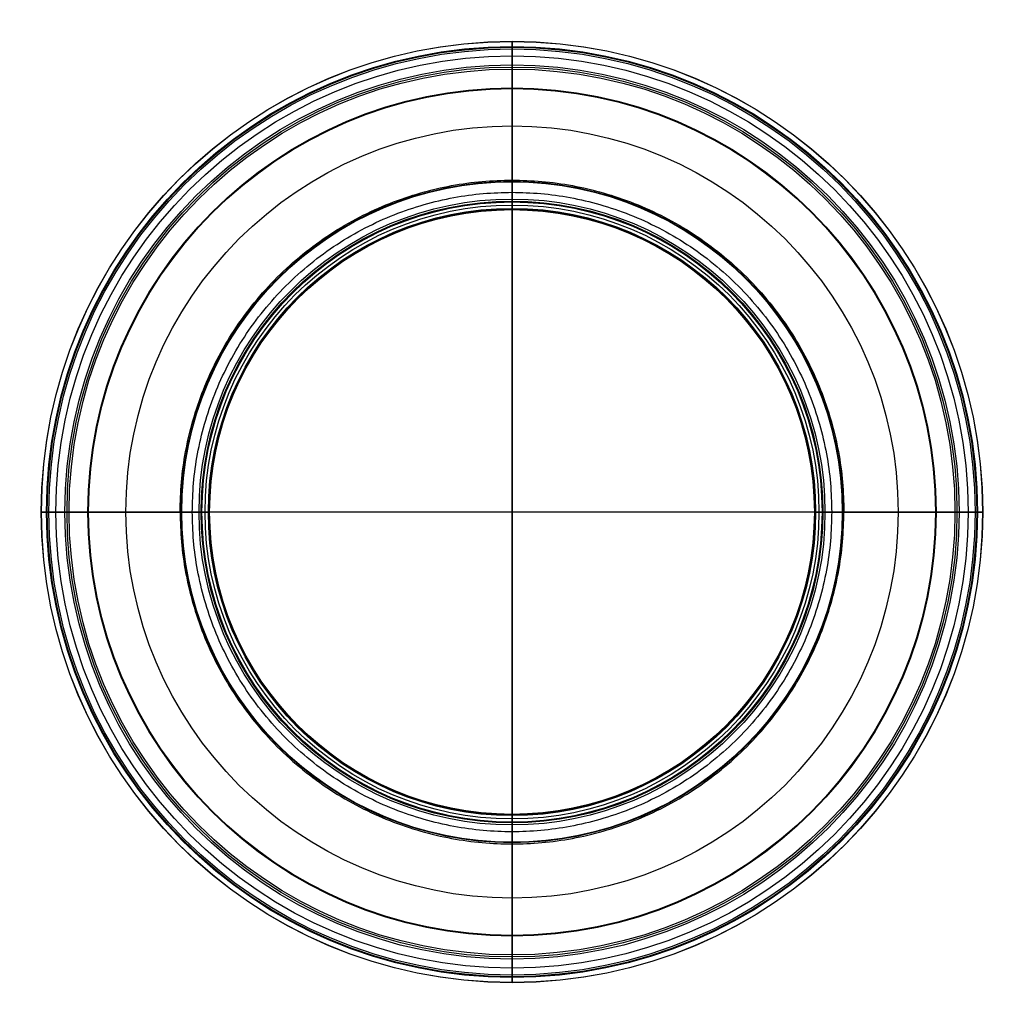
# Model space of a CAD drawing. Header units: millimetres. Extents: x -47.2 to 47.2, y -32.4 to 61.9.
import ezdxf

# ---------------------------------------------------------------- set-up
doc = ezdxf.new("R2010")
doc.units = ezdxf.units.MM
doc.layers.add('Pebosto peso L', color=18, linetype='Continuous', true_color=0x000000)

msp = doc.modelspace()

# ---------------------------------------------------------------- linework, layer by layer
at = {"layer": 'Pebosto peso L', "color": 253, "true_color": 0x9ca8ab}
for q in [(0, 45.358, 0.159), (0, -15.9, 0.159)]:
    msp.add_line((0, 14.729, 0.159), q, dxfattribs=at)
at = {"layer": 'Pebosto peso L', "color": 253, "true_color": 0x9ca8ab, "extrusion": (0, 0, -1)}
for centre, radius, start, end in [((0, 14.729, -53.755), 45.09, 360, 90), ((0, 14.729, -53.786), 45.09, 360, 90), ((0, 14.729, -53.472), 45.089, 360, 90), ((0, 14.729, -54.265), 45.077, 360, 90), ((0, 14.729, -53.755), 45.09, 90, 180), ((0, 14.729, -53.472), 45.089, 90, 180), ((0, 14.729, -53.786), 45.09, 90, 180), ((0, 14.729, -54.265), 45.077, 90, 180), ((0, 14.729, -58.132), 44.583, 360, 90), ((0, 14.729, -58.526), 44.514, 360, 90), ((0, 14.729, -59.483), 44.354, 360, 90), ((0, 14.729, -58.132), 44.583, 90, 180), ((0, 14.729, -58.526), 44.514, 90, 180), ((0, 14.729, -59.483), 44.354, 90, 180), ((0, 14.729, -47.588), 43.685, 360, 90), ((0, 14.729, -68.689), 42.826, 360, 90), ((0, 14.729, -47.588), 43.685, 90, 180), ((0, 14.729, -68.689), 42.826, 90, 180), ((0, 14.729, -69.899), 42.626, 360, 90), ((0, 14.729, -71.086), 42.429, 360, 90), ((0, 14.729, -69.899), 42.626, 90, 180), ((0, 14.729, -71.086), 42.429, 90, 180), ((0, 14.729, -81.999), 40.624, 360, 90), ((0, 14.729, -82.186), 40.593, 360, 90), ((0, 14.729, -82.379), 40.557, 360, 90), ((0, 14.729, -81.999), 40.624, 90, 180), ((0, 14.729, -82.186), 40.593, 90, 180), ((0, 14.729, -82.379), 40.557, 90, 180), ((0, 14.729, -38.691), 36.99, 0, 90), ((0, 14.729, -38.691), 36.99, 90, 180), ((0, 14.729, -34.807), 31.681, 0, 90), ((0, 14.729, -1.629), 31.631, 0, 180), ((0, 14.729, -34.807), 31.681, 90, 180), ((0, 14.729, -20.023), 29.981, 0, 90), ((0, 14.729, -21.802), 29.779, 0, 90), ((0, 14.729, -22.479), 29.702, 0, 90), ((0, 14.729, -20.023), 29.981, 90, 180), ((0, 14.729, -21.802), 29.779, 90, 180), ((0, 14.729, -22.479), 29.702, 90, 180), ((0, 14.729, -31.841), 29.403, 0, 90), ((0, 14.729, -27.962), 29.081, 0, 90), ((0, 14.729, -28.571), 29.012, 0, 90), ((0, 14.729, -28.63), 29.005, 0, 90), ((0, 14.729, -29.952), 28.986, 0, 90), ((0, 14.729, -29.738), 28.971, 0, 90), ((0, 14.729, -29.68), 28.968, 0, 90), ((0, 14.729, -29.168), 28.963, 0, 90), ((0, 14.729, -31.841), 29.403, 90, 180), ((0, 14.729, -27.962), 29.081, 90, 180), ((0, 14.729, -28.571), 29.012, 90, 180), ((0, 14.729, -28.63), 29.005, 90, 180), ((0, 14.729, -29.952), 28.986, 90, 180), ((0, 14.729, -29.738), 28.971, 90, 180), ((0, 14.729, -29.68), 28.968, 90, 180), ((0, 14.729, -29.168), 28.963, 90, 180), ((0, 14.729, -53.755), 45.09, 180, 360), ((0, 14.729, -53.786), 45.09, 180, 360), ((0, 14.729, -53.472), 45.089, 180, 360), ((0, 14.729, -54.265), 45.077, 180, 360), ((0, 14.729, -58.132), 44.583, 180, 360), ((0, 14.729, -58.526), 44.514, 180, 360), ((0, 14.729, -59.483), 44.354, 180, 360), ((0, 14.729, -47.588), 43.685, 180, 360), ((0, 14.729, -68.689), 42.826, 180, 360), ((0, 14.729, -69.899), 42.626, 180, 360), ((0, 14.729, -71.086), 42.429, 180, 360), ((0, 14.729, -81.999), 40.624, 180, 360), ((0, 14.729, -82.186), 40.593, 180, 360), ((0, 14.729, -82.379), 40.557, 180, 360), ((0, 14.729, -38.691), 36.99, 180, 0), ((0, 14.729, -34.807), 31.681, 180, 0), ((0, 14.729, -1.629), 31.631, 180, 360), ((0, 14.729, -20.023), 29.981, 180, 0), ((0, 14.729, -21.802), 29.779, 180, 0), ((0, 14.729, -22.479), 29.702, 180, 0), ((0, 14.729, -31.841), 29.403, 180, 0), ((0, 14.729, -27.962), 29.081, 180, 0), ((0, 14.729, -28.571), 29.012, 180, 0), ((0, 14.729, -28.63), 29.005, 180, 0), ((0, 14.729, -29.952), 28.986, 180, 0), ((0, 14.729, -29.738), 28.971, 180, 0), ((0, 14.729, -29.68), 28.968, 180, 0), ((0, 14.729, -29.168), 28.963, 180, 0)]:
    msp.add_arc(centre, radius, start, end, dxfattribs=at)
at = {"layer": 'Pebosto peso L', "color": 253, "true_color": 0x9ca8ab, "extrusion": (-1, -3.64469e-14, -6.81676e-15)}
msp.add_open_spline([(0, 46.524, 4.01), (0, 45.92, 9.348), (0, 45.248, 15.278), (0, 44.576, 21.209), (0, 44.483, 22.028), (0, 44.25, 24.081), (0, 43.995, 26.337), (0, 43.764, 28.368), (0, 43.739, 28.591), (0, 43.714, 28.787), (0, 43.686, 29.148), (0, 43.689, 29.526), (0, 43.699, 29.719), (0, 43.704, 29.809), (0, 43.755, 30.524), (0, 44.228, 32.706), (0, 46.846, 35.483), (0, 53.257, 39.156), (0, 58.259, 46.052), (0, 59.815, 51.484), (0, 59.821, 53.671), (0, 59.82, 53.776), (0, 59.818, 53.945), (0, 59.777, 55.399), (0, 59.505, 57.039), (0, 59.264, 58.407), (0, 59.189, 58.853), (0, 58.666, 61.99), (0, 58.03, 65.823), (0, 57.423, 69.493), (0, 57.29, 70.293), (0, 56.64, 74.221), (0, 55.958, 78.347), (0, 55.343, 82.061), (0, 55.322, 82.188), (0, 53.256, 93.651), (0, 32.478, 95.158), (0, 14.729, 95.158)], degree=3, knots=[0, 0, 0, 0, 24.362586, 27.06954, 27.06954, 28.099419, 36.441435, 37.368326, 37.368326, 37.458125, 38.266318, 39.003226, 39.085104, 39.085104, 39.386225, 42.096307, 48.02126, 57.918336, 74.497137, 83.84588, 84.269268, 84.316311, 84.316311, 85.027898, 90.791754, 91.432183, 91.432183, 93.189213, 109.002481, 110.954736, 110.954736, 112.851865, 129.783741, 129.926026, 129.926026, 129.928602, 130.235171, 130.235171, 130.235171, 130.235171], dxfattribs=at)
at = {"layer": 'Pebosto peso L', "color": 253, "true_color": 0x9ca8ab}
for points in [[(-31.795, 14.729, 4.01), (-31.795, 46.524, 4.01), (0, 46.524, 4.01)], [(0, 46.524, 4.01), (31.795, 46.524, 4.01), (31.795, 14.729, 4.01)], [(-30.629, 14.729, 0.159), (-30.629, 45.358, 0.159), (0, 45.358, 0.159)], [(0, 45.358, 0.159), (30.629, 45.358, 0.159), (30.629, 14.729, 0.159)]]:
    msp.add_rational_spline(points, [1, 0.707106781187, 1], degree=2, dxfattribs=at)
at = {"layer": 'Pebosto peso L', "color": 253, "true_color": 0x9ca8ab, "extrusion": (-1, 9.80215e-30, -2.12737e-28)}
msp.add_open_spline([(0, 45.358, 0.159), (0, 46.306, 0.836), (0, 46.694, 2.119), (0, 46.524, 4.01)], degree=3, dxfattribs=at)
at = {"layer": 'Pebosto peso L', "color": 253, "true_color": 0x9ca8ab, "extrusion": (3.32363e-14, -1, -1.15937e-14)}
msp.add_open_spline([(0, 14.729, 95.158), (-17.749, 14.729, 95.158), (-38.526, 14.729, 93.651), (-40.593, 14.729, 82.188), (-40.614, 14.729, 82.061), (-41.228, 14.729, 78.347), (-41.91, 14.729, 74.221), (-42.561, 14.729, 70.293), (-42.693, 14.729, 69.493), (-43.301, 14.729, 65.823), (-43.937, 14.729, 61.99), (-44.459, 14.729, 58.853), (-44.535, 14.729, 58.407), (-44.775, 14.729, 57.039), (-45.048, 14.729, 55.399), (-45.088, 14.729, 53.945), (-45.09, 14.729, 53.776), (-45.091, 14.729, 53.671), (-45.085, 14.729, 51.484), (-43.53, 14.729, 46.052), (-38.527, 14.729, 39.156), (-32.116, 14.729, 35.483), (-29.498, 14.729, 32.706), (-29.025, 14.729, 30.524), (-28.975, 14.729, 29.809), (-28.969, 14.729, 29.719), (-28.96, 14.729, 29.526), (-28.956, 14.729, 29.148), (-28.985, 14.729, 28.787), (-29.009, 14.729, 28.591), (-29.035, 14.729, 28.368), (-29.265, 14.729, 26.337), (-29.521, 14.729, 24.081), (-29.753, 14.729, 22.028), (-29.846, 14.729, 21.209), (-30.518, 14.729, 15.278), (-31.19, 14.729, 9.348), (-31.795, 14.729, 4.01)], degree=3, knots=[-135.585163, -135.585163, -135.585163, -135.585163, -135.266001, -135.263319, -135.263319, -135.11519, -117.487761, -115.512698, -115.512698, -113.480245, -97.017377, -95.188169, -95.188169, -94.521432, -88.5208, -87.779981, -87.779981, -87.731005, -87.290225, -77.55744, -60.297591, -49.993948, -43.825601, -41.00419, -40.6907, -40.6907, -40.605458, -39.838279, -38.996885, -38.903397, -38.903397, -37.93843, -29.253728, -28.181543, -28.181543, -25.363388, 0, 0, 0, 0], dxfattribs=at)
at = {"layer": 'Pebosto peso L', "color": 253, "true_color": 0x9ca8ab, "extrusion": (0, -1, 0)}
msp.add_open_spline([(-31.795, 14.729, 4.01), (-31.965, 14.729, 2.119), (-31.576, 14.729, 0.836), (-30.629, 14.729, 0.159)], degree=3, dxfattribs=at)
at = {"layer": 'Pebosto peso L', "color": 253, "true_color": 0x9ca8ab}
for points, knots in [([(-31.795, 14.729, 4.01), (-31.795, -17.065, 4.01), (0, -17.065, 4.01), (31.795, -17.065, 4.01), (31.795, 14.729, 4.01)], [-127.179413, -127.179413, -127.179413, -63.589706, -63.589706, 0, 0, 0]), ([(30.629, 14.729, 0.159), (30.629, -15.9, 0.159), (0, -15.9, 0.159), (-30.629, -15.9, 0.159), (-30.629, 14.729, 0.159)], [-122.515826, -122.515826, -122.515826, -61.257913, -61.257913, 0, 0, 0])]:
    msp.add_rational_spline(points, [1, 0.707106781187, 1, 0.707106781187, 1], degree=2, knots=knots, dxfattribs=at)
for points in [[(0, 14.729, 0.159), (-15.314, 14.729, 0.159), (-30.629, 14.729, 0.159)], [(30.629, 14.729, 0.159), (15.314, 14.729, 0.159), (0, 14.729, 0.159)]]:
    msp.add_open_spline(points, degree=2, dxfattribs=at)
at = {"layer": 'Pebosto peso L', "color": 253, "true_color": 0x9ca8ab, "extrusion": (-4.31117e-14, 1, -6.23442e-15)}
msp.add_open_spline([(31.795, 14.729, 4.01), (31.19, 14.729, 9.348), (30.518, 14.729, 15.278), (29.846, 14.729, 21.209), (29.753, 14.729, 22.028), (29.521, 14.729, 24.081), (29.265, 14.729, 26.337), (29.035, 14.729, 28.368), (29.009, 14.729, 28.591), (28.985, 14.729, 28.787), (28.956, 14.729, 29.148), (28.96, 14.729, 29.526), (28.969, 14.729, 29.719), (28.975, 14.729, 29.809), (29.025, 14.729, 30.524), (29.498, 14.729, 32.706), (32.116, 14.729, 35.483), (38.527, 14.729, 39.156), (43.53, 14.729, 46.052), (45.085, 14.729, 51.484), (45.091, 14.729, 53.671), (45.09, 14.729, 53.776), (45.088, 14.729, 53.945), (45.048, 14.729, 55.399), (44.775, 14.729, 57.039), (44.535, 14.729, 58.407), (44.459, 14.729, 58.853), (43.937, 14.729, 61.99), (43.301, 14.729, 65.823), (42.693, 14.729, 69.493), (42.561, 14.729, 70.293), (41.91, 14.729, 74.221), (41.228, 14.729, 78.347), (40.614, 14.729, 82.061), (40.593, 14.729, 82.188), (38.526, 14.729, 93.651), (17.749, 14.729, 95.158), (0, 14.729, 95.158)], degree=3, knots=[-135.585163, -135.585163, -135.585163, -135.585163, -110.221775, -107.403621, -107.403621, -106.331435, -97.646733, -96.681766, -96.681766, -96.588278, -95.746884, -94.979705, -94.894463, -94.894463, -94.580973, -91.759562, -85.591215, -75.287572, -58.027723, -48.294938, -47.854158, -47.805182, -47.805182, -47.064363, -41.063731, -40.396994, -40.396994, -38.567787, -22.104918, -20.072465, -20.072465, -18.097403, -0.469974, -0.321844, -0.321844, -0.319162, 0, 0, 0, 0], dxfattribs=at)
at = {"layer": 'Pebosto peso L', "color": 253, "true_color": 0x9ca8ab, "extrusion": (1, 3.89125e-14, -7.28281e-15)}
msp.add_open_spline([(0, -17.065, 4.01), (0, -16.461, 9.348), (0, -15.789, 15.278), (0, -15.117, 21.209), (0, -15.024, 22.028), (0, -14.791, 24.081), (0, -14.536, 26.337), (0, -14.306, 28.368), (0, -14.28, 28.591), (0, -14.255, 28.787), (0, -14.227, 29.148), (0, -14.23, 29.526), (0, -14.24, 29.719), (0, -14.245, 29.809), (0, -14.296, 30.524), (0, -14.769, 32.706), (0, -17.387, 35.483), (0, -23.798, 39.156), (0, -28.801, 46.052), (0, -30.356, 51.484), (0, -30.362, 53.671), (0, -30.361, 53.776), (0, -30.359, 53.945), (0, -30.318, 55.399), (0, -30.046, 57.039), (0, -29.805, 58.407), (0, -29.73, 58.853), (0, -29.208, 61.99), (0, -28.572, 65.823), (0, -27.964, 69.493), (0, -27.831, 70.293), (0, -27.181, 74.221), (0, -26.499, 78.347), (0, -25.884, 82.061), (0, -25.863, 82.188), (0, -23.797, 93.651), (0, -3.019, 95.158), (0, 14.729, 95.158)], degree=3, knots=[0, 0, 0, 0, 24.362586, 27.06954, 27.06954, 28.099419, 36.441435, 37.368326, 37.368326, 37.458125, 38.266318, 39.003226, 39.085104, 39.085104, 39.386225, 42.096307, 48.02126, 57.918336, 74.497137, 83.84588, 84.269268, 84.316311, 84.316311, 85.027898, 90.791754, 91.432183, 91.432183, 93.189213, 109.002481, 110.954736, 110.954736, 112.851865, 129.783741, 129.926026, 129.926026, 129.928602, 130.235171, 130.235171, 130.235171, 130.235171], dxfattribs=at)
at = {"layer": 'Pebosto peso L', "color": 253, "true_color": 0x9ca8ab, "extrusion": (-4.31103e-17, 1, 9.35625e-16)}
msp.add_open_spline([(30.629, 14.729, 0.159), (31.576, 14.729, 0.836), (31.965, 14.729, 2.119), (31.795, 14.729, 4.01)], degree=3, dxfattribs=at)
at = {"layer": 'Pebosto peso L', "color": 253, "true_color": 0x9ca8ab, "extrusion": (1, 0, 0)}
msp.add_open_spline([(0, -15.9, 0.159), (0, -16.847, 0.836), (0, -17.235, 2.119), (0, -17.065, 4.01)], degree=3, dxfattribs=at)

doc.saveas('drawing.dxf')
